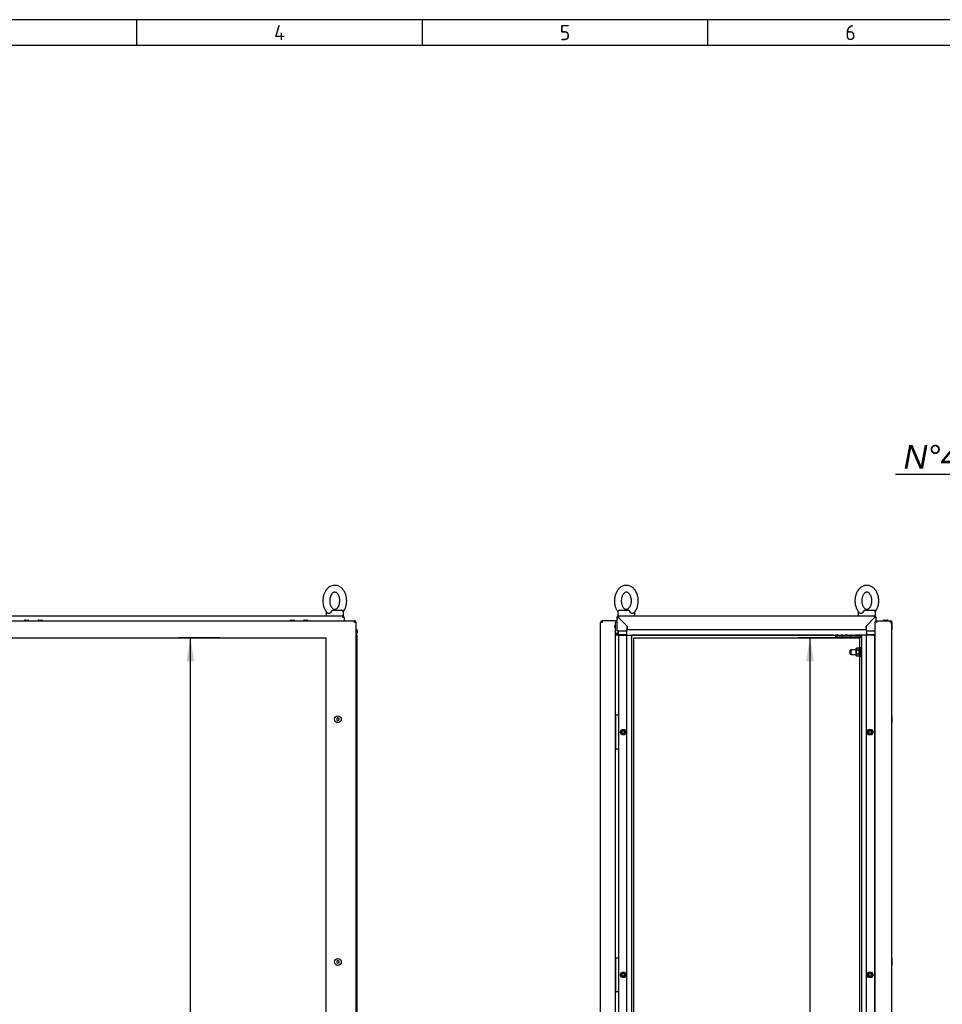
# Model space of a CAD drawing. Extents: x -12 to 412, y 11 to 308.
# Tile 5 of 11: x 96 to 203, y 173 to 288. Entities that reach past the tile are written whole.
import ezdxf
from ezdxf.lldxf.tags import DXFTag

# ---------------------------------------------------------------- set-up
doc = ezdxf.new("R2010")
doc.units = 0
doc.layers.get('0').update_dxf_attribs({"linetype": 'CONTINUOUS'})
for name, color, linetype in [('_TRANSLATION', 7, 'CONTINUOUS'), ('AE00100_03', 7, 'CONTINUOUS'), ('AE00198_03', 7, 'CONTINUOUS'), ('AE00217_25', 7, 'CONTINUOUS'), ('AE00219_00', 7, 'CONTINUOUS'), ('AE00219_03', 7, 'CONTINUOUS'), ('AE00224_00', 7, 'CONTINUOUS'), ('AE00368_00', 7, 'CONTINUOUS'), ('AE00500_10', 7, 'CONTINUOUS'), ('AE00715_01', 7, 'CONTINUOUS'), ('DEFAULT', 7, 'CONTINUOUS'), ('DV2__TRANSLATION', 7, 'CONTINUOUS'), ('DV6__TRANSLATION', 7, 'CONTINUOUS'), ('F0000000_08', 7, 'CONTINUOUS'), ('F0000000_96', 7, 'CONTINUOUS'), ('F0000000_98', 7, 'CONTINUOUS'), ('M0000000_06', 7, 'CONTINUOUS'), ('M0000000_29', 7, 'CONTINUOUS'), ('M0000000_44', 7, 'CONTINUOUS'), ('M0000000_48', 7, 'CONTINUOUS'), ('M0000000_52', 7, 'CONTINUOUS'), ('M0000000_55', 7, 'CONTINUOUS'), ('M0000000_59', 7, 'CONTINUOUS')]:
    doc.layers.add(name, color=color, linetype=linetype)
doc.styles.add('SEACAD_ARIAL', font='arial.ttf')
doc.styles.add('SEACAD_ARIALI', font='ariali.ttf')
tags = doc.linetypes.add('CENTER2', pattern=[28.575, 19.05, -3.175, 3.175, -3.175]).pattern_tags.tags
tags[10:11] = [DXFTag(74, 4), DXFTag(75, 0), DXFTag(340, '0'), DXFTag(46, 0.0), DXFTag(50, 0.0), DXFTag(44, 0.0), DXFTag(45, 0.0)]
tags[8:9] = [DXFTag(74, 4), DXFTag(75, 0), DXFTag(340, '0'), DXFTag(46, 0.0), DXFTag(50, 0.0), DXFTag(44, 0.0), DXFTag(45, 0.0)]
tags[6:7] = [DXFTag(74, 4), DXFTag(75, 0), DXFTag(340, '0'), DXFTag(46, 0.0), DXFTag(50, 0.0), DXFTag(44, 0.0), DXFTag(45, 0.0)]
tags[4:5] = [DXFTag(74, 4), DXFTag(75, 0), DXFTag(340, '0'), DXFTag(46, 0.0), DXFTag(50, 0.0), DXFTag(44, 0.0), DXFTag(45, 0.0)]
doc.dimstyles.new('ISO', dxfattribs={"dimtxt": 2.75, "dimasz": 2.75, "dimexe": 1.375, "dimexo": 1.375, "dimgap": 0.6875, "dimtad": 1, "dimdec": 1, "dimlfac": 15, "dimtxsty": 'SEACAD_ARIAL', "dimblk1": '_SE_FILLED', "dimblk2": '_SE_FILLED', "dimsah": 1, "dimcen": 1.375, "dimazin": 3, "dimtfac": 0.7, "dimtdec": 3, "dimtmove": 0, "dimatfit": 3})
doc.dimstyles.new('ISO_ALLIN', dxfattribs={"dimtxt": 2.75, "dimasz": 2.75, "dimexe": 1.375, "dimexo": 1.375, "dimgap": 0.6875, "dimtad": 1, "dimtih": 1, "dimtoh": 1, "dimdec": 1, "dimlfac": 15, "dimtxsty": 'SEACAD_ARIAL', "dimblk1": '_SE_FILLED', "dimblk2": '_SE_FILLED', "dimsah": 1, "dimcen": 1.375, "dimazin": 3, "dimtfac": 0.7, "dimtdec": 3, "dimtofl": 0, "dimtmove": 0, "dimatfit": 3, "dimtolj": 1})

# ---------------------------------------------------------------- blocks, each defined once
blk = doc.blocks.new('SE1')
at = {"layer": 'AE00100_03', "color": 7, "linetype": 'CONTINUOUS'}
blk.add_line((196.46, 217.5), (196.82, 217.5), dxfattribs=at)
for centre, start, end in [((196.46, 217.42), 90, 180), ((196.82, 217.42), 0, 90)]:
    blk.add_arc(centre, 0.0867, start, end, dxfattribs=at)
at = {"layer": 'AE00198_03', "color": 7, "linetype": 'CONTINUOUS'}
for p, q in [((165.14, 206.27), (165.11, 206.27)), ((165.11, 205.57), (165.14, 205.57)), ((165.14, 203.27), (165.11, 203.27)), ((165.11, 202.57), (165.14, 202.57)), ((165.14, 177.93), (165.11, 177.93)), ((165.11, 177.23), (165.14, 177.23)), ((165.14, 174.93), (165.11, 174.93)), ((165.11, 174.23), (165.14, 174.23))]:
    blk.add_line(p, q, dxfattribs=at)
at = {"layer": 'AE00217_25', "color": 7, "linetype": 'CONTINUOUS'}
for p, q in [((192.59, 214.02), (192.51, 213.97)), ((192.51, 213.53), (192.51, 213.97)), ((192.59, 213.48), (192.59, 214.02)), ((193.17, 214.02), (192.59, 214.02)), ((193.81, 214.02), (193.67, 214.02)), ((192.51, 213.53), (192.59, 213.48)), ((192.59, 213.48), (193.17, 213.48)), ((193.67, 213.48), (193.81, 213.48))]:
    blk.add_line(p, q, dxfattribs=at)
at = {"layer": 'AE00219_00', "color": 7, "linetype": 'CONTINUOUS'}
for p, q in [((190.88, 215.55), (190.84, 215.52)), ((190.84, 215.52), (191.64, 215.52)), ((190.84, 215.52), (190.84, 215.48)), ((190.84, 215.48), (191.64, 215.48)), ((191.04, 215.75), (191.04, 215.72)), ((191.44, 215.72), (191.44, 215.75)), ((191.64, 215.52), (191.6, 215.55)), ((191.64, 215.48), (191.64, 215.52)), ((192.54, 215.55), (192.51, 215.52)), ((192.51, 215.52), (193.31, 215.52)), ((192.51, 215.52), (192.51, 215.48)), ((192.51, 215.48), (193.31, 215.48)), ((192.71, 215.75), (192.71, 215.72)), ((193.11, 215.72), (193.11, 215.75)), ((193.31, 215.52), (193.27, 215.55)), ((193.31, 215.48), (193.31, 215.52))]:
    blk.add_line(p, q, dxfattribs=at)
at = {"layer": 'AE00219_03', "color": 7, "linetype": 'CONTINUOUS'}
for p, q in [((197.39, 217.15), (197.37, 217.15)), ((197.37, 216.35), (197.39, 216.35)), ((197.39, 216.35), (197.39, 217.15)), ((197.39, 206.32), (197.37, 206.32)), ((197.39, 205.52), (197.39, 206.32)), ((197.37, 205.52), (197.39, 205.52)), ((197.39, 177.98), (197.37, 177.98)), ((197.37, 177.18), (197.39, 177.18)), ((197.39, 177.18), (197.39, 177.98))]:
    blk.add_line(p, q, dxfattribs=at)
at = {"layer": 'AE00224_00', "color": 7, "linetype": 'CONTINUOUS'}
for p, q in [((193.24, 214.21), (193.17, 214.12)), ((193.17, 214.12), (193.17, 213.38)), ((193.51, 214.21), (193.24, 214.21)), ((193.51, 213.98), (193.24, 213.98)), ((193.57, 214.32), (193.51, 214.15)), ((193.51, 214.21), (193.51, 214.1)), ((193.51, 214.1), (193.51, 213.98)), ((193.51, 213.98), (193.51, 213.75)), ((193.57, 214.32), (193.57, 213.18)), ((193.67, 214.32), (193.57, 214.32)), ((193.67, 214.32), (193.67, 213.18)), ((193.17, 213.38), (193.24, 213.29)), ((193.51, 213.52), (193.24, 213.52)), ((193.51, 213.29), (193.24, 213.29)), ((193.51, 213.75), (193.51, 213.52)), ((193.51, 213.52), (193.51, 213.4)), ((193.51, 213.4), (193.51, 213.29)), ((193.51, 213.35), (193.57, 213.18)), ((193.57, 213.18), (193.67, 213.18))]:
    blk.add_line(p, q, dxfattribs=at)
for points, knots in [([(193.24, 214.21), (193.22, 214.17), (193.2, 214.14), (193.2, 214.09), (193.2, 214.08), (193.2, 214.06), (193.21, 214.05), (193.22, 214.02), (193.23, 214), (193.24, 213.98)], [0, 0, 0, 0, 0.5, 0.5, 0.625, 0.625, 0.75, 0.75, 1, 1, 1, 1]), ([(193.24, 213.98), (193.23, 213.94), (193.22, 213.91), (193.21, 213.85), (193.2, 213.83), (193.2, 213.79), (193.2, 213.77), (193.2, 213.71), (193.2, 213.67), (193.22, 213.59), (193.23, 213.56), (193.24, 213.52)], [0, 0, 0, 0, 0.25, 0.25, 0.375, 0.375, 0.5, 0.5, 0.75, 0.75, 1, 1, 1, 1]), ([(193.24, 213.52), (193.22, 213.48), (193.2, 213.44), (193.2, 213.39), (193.2, 213.38), (193.2, 213.36), (193.21, 213.35), (193.22, 213.33), (193.23, 213.31), (193.24, 213.29)], [0, 0, 0, 0, 0.5, 0.5, 0.625, 0.625, 0.75, 0.75, 1, 1, 1, 1])]:
    blk.add_open_spline(points, degree=3, knots=knots, dxfattribs=at)
at = {"layer": 'AE00368_00', "color": 7, "linetype": 'CONTINUOUS'}
for p, q in [((190.56, 215.75), (190.56, 215.72)), ((190.56, 215.72), (190.77, 215.72)), ((191.92, 215.72), (191.92, 215.75)), ((192.23, 215.75), (192.23, 215.72)), ((193.59, 215.72), (193.59, 215.75))]:
    blk.add_line(p, q, dxfattribs=at)
for centre, start, end in [((190.81, 215.76), 270, 343.3985), ((191.67, 215.76), 196.6015, 270), ((192.48, 215.76), 270, 343.3985), ((193.33, 215.76), 196.6015, 270)]:
    blk.add_arc(centre, 0.0467, start, end, dxfattribs=at)
at = {"layer": 'AE00500_10', "color": 7, "linetype": 'CONTINUOUS'}
for p, q in [((195.37, 206.23), (195.41, 206.23)), ((165.65, 204.42), (165.82, 204.73)), ((165.72, 204.42), (165.86, 204.67)), ((165.83, 204.73), (166.19, 204.73)), ((165.86, 204.67), (166.15, 204.67)), ((166.15, 204.67), (166.29, 204.42)), ((166.19, 204.73), (166.37, 204.42)), ((194.45, 204.42), (194.62, 204.73)), ((194.52, 204.42), (194.66, 204.67)), ((194.63, 204.73), (194.99, 204.73)), ((194.66, 204.67), (194.95, 204.67)), ((194.95, 204.67), (195.09, 204.42)), ((194.99, 204.73), (195.17, 204.42)), ((195.41, 205.6), (195.37, 205.6)), ((165.82, 204.11), (165.65, 204.42)), ((165.86, 204.17), (165.72, 204.42)), ((166.19, 204.1), (165.83, 204.1)), ((166.15, 204.17), (165.86, 204.17)), ((166.29, 204.42), (166.15, 204.17)), ((166.37, 204.42), (166.19, 204.11)), ((194.62, 204.11), (194.45, 204.42)), ((194.66, 204.17), (194.52, 204.42)), ((194.99, 204.1), (194.63, 204.1)), ((194.95, 204.17), (194.66, 204.17)), ((195.09, 204.42), (194.95, 204.17)), ((195.17, 204.42), (194.99, 204.11)), ((195.37, 203.23), (195.41, 203.23)), ((195.41, 202.6), (195.37, 202.6)), ((195.37, 177.9), (195.41, 177.9)), ((195.41, 177.27), (195.37, 177.27)), ((165.65, 176.09), (165.82, 176.4)), ((165.82, 175.77), (165.65, 176.08)), ((165.72, 176.08), (165.86, 176.33)), ((165.86, 175.83), (165.72, 176.08)), ((165.83, 176.4), (166.19, 176.4)), ((165.86, 176.33), (166.15, 176.33)), ((166.15, 176.33), (166.29, 176.08)), ((166.29, 176.08), (166.15, 175.83)), ((166.19, 176.4), (166.37, 176.09)), ((166.37, 176.08), (166.19, 175.77)), ((194.45, 176.09), (194.62, 176.4)), ((194.62, 175.77), (194.45, 176.08)), ((194.52, 176.08), (194.66, 176.33)), ((194.66, 175.83), (194.52, 176.08)), ((194.63, 176.4), (194.99, 176.4)), ((194.66, 176.33), (194.95, 176.33)), ((194.95, 176.33), (195.09, 176.08)), ((195.09, 176.08), (194.95, 175.83)), ((194.99, 176.4), (195.17, 176.09)), ((195.17, 176.08), (194.99, 175.77)), ((166.19, 175.77), (165.83, 175.77)), ((166.15, 175.83), (165.86, 175.83)), ((194.99, 175.77), (194.63, 175.77)), ((194.95, 175.83), (194.66, 175.83)), ((195.37, 174.9), (195.41, 174.9)), ((195.41, 174.27), (195.37, 174.27))]:
    blk.add_line(p, q, dxfattribs=at)
for centre in [(166.01, 204.42), (194.81, 204.42), (166.01, 176.08), (194.81, 176.08)]:
    blk.add_circle(centre, 0.164, dxfattribs=at)
for centre, radius, start, end in [((166.01, 204.42), 0.2, 75, 15), ((165.83, 204.73), 0.00333, 90, 150), ((166.19, 204.73), 0.00333, 30, 90), ((194.81, 204.42), 0.2, 75, 15), ((194.63, 204.73), 0.00333, 90, 150), ((194.99, 204.73), 0.00333, 30, 90), ((165.65, 204.42), 0.00333, 150, 210), ((165.83, 204.11), 0.00333, 210, 270), ((166.19, 204.11), 0.00333, 270, 330), ((166.36, 204.42), 0.00333, 330, 30), ((194.45, 204.42), 0.00333, 150, 210), ((194.63, 204.11), 0.00333, 210, 270), ((194.99, 204.11), 0.00333, 270, 330), ((195.16, 204.42), 0.00333, 330, 30), ((165.65, 176.08), 0.00333, 150, 210), ((166.01, 176.08), 0.2, 75, 15), ((165.83, 176.39), 0.00333, 90, 150), ((166.19, 176.39), 0.00333, 30, 90), ((166.36, 176.08), 0.00333, 330, 30), ((194.45, 176.08), 0.00333, 150, 210), ((194.81, 176.08), 0.2, 75, 15), ((194.63, 176.39), 0.00333, 90, 150), ((194.99, 176.39), 0.00333, 30, 90), ((195.16, 176.08), 0.00333, 330, 30), ((165.83, 175.77), 0.00333, 210, 270), ((166.19, 175.77), 0.00333, 270, 330), ((194.63, 175.77), 0.00333, 210, 270), ((194.99, 175.77), 0.00333, 270, 330)]:
    blk.add_arc(centre, radius, start, end, dxfattribs=at)
at = {"layer": 'AE00715_01', "color": 7, "linetype": 'CONTINUOUS'}
for p, q in [((165.37, 218.45), (165.37, 217.98)), ((165.57, 218.65), (166.59, 218.65)), ((167.37, 217.98), (167.37, 218.45)), ((193.44, 218.45), (193.44, 217.98)), ((194.22, 218.65), (195.24, 218.65)), ((195.44, 217.98), (195.44, 218.45)), ((165.37, 217.98), (165.46, 217.98)), ((165.97, 217.98), (166.77, 217.98)), ((194.04, 217.98), (194.84, 217.98)), ((195.35, 217.98), (195.44, 217.98))]:
    blk.add_line(p, q, dxfattribs=at)
for centre, start, end in [((165.57, 218.45), 90, 180), ((167.17, 218.45), 0, 10.5208), ((193.64, 218.45), 169.4373, 180), ((195.24, 218.45), 0, 90)]:
    blk.add_arc(centre, 0.2, start, end, dxfattribs=at)
for points, knots in [([(166.37, 221.55), (166.33, 221.55), (166.25, 221.55), (166.09, 221.52), (165.93, 221.46), (165.78, 221.39), (165.63, 221.28), (165.5, 221.16), (165.38, 221.02), (165.27, 220.85), (165.17, 220.67), (165.1, 220.48), (165.04, 220.28), (165, 220.06), (164.98, 219.85), (164.98, 219.63), (165, 219.41), (165.04, 219.2), (165.11, 218.99), (165.19, 218.8), (165.28, 218.63), (165.35, 218.53), (165.38, 218.48)], [0, 0, 0, 0, 0.0298161, 0.0750294, 0.1202531, 0.165812, 0.211972, 0.2588841, 0.3065619, 0.354895, 0.4037001, 0.4527876, 0.5020055, 0.5512569, 0.6005257, 0.6498292, 0.6992021, 0.748673, 0.798279, 0.8480386, 0.8979321, 0.9385814, 0.9385814, 0.9385814, 0.9385814]), ([(166.37, 220.75), (166.38, 220.75), (166.42, 220.75), (166.48, 220.74), (166.55, 220.7), (166.63, 220.65), (166.7, 220.57), (166.77, 220.47), (166.84, 220.35), (166.89, 220.22), (166.93, 220.08), (166.96, 219.92), (166.97, 219.76), (166.96, 219.6), (166.94, 219.45), (166.9, 219.3), (166.85, 219.16), (166.79, 219.05), (166.72, 218.95), (166.64, 218.87), (166.57, 218.81), (166.49, 218.77), (166.42, 218.75), (166.35, 218.75), (166.27, 218.76), (166.2, 218.8), (166.12, 218.85), (166.05, 218.92), (165.97, 219.02), (165.91, 219.14), (165.86, 219.27), (165.82, 219.42), (165.79, 219.57), (165.78, 219.73), (165.79, 219.89), (165.81, 220.05), (165.85, 220.19), (165.9, 220.33), (165.96, 220.45), (166.03, 220.55), (166.1, 220.63), (166.18, 220.69), (166.25, 220.73), (166.32, 220.75), (166.35, 220.75), (166.37, 220.75)], [0, 0, 0, 0, 0.011208, 0.038243, 0.062345, 0.085024, 0.109156, 0.132544, 0.155672, 0.178763, 0.201893, 0.225095, 0.248353, 0.271628, 0.294862, 0.318, 0.341007, 0.363877, 0.386658, 0.40946, 0.432501, 0.456238, 0.481495, 0.509651, 0.536938, 0.561143, 0.583874, 0.608062, 0.631473, 0.654606, 0.677697, 0.700824, 0.724022, 0.747278, 0.770554, 0.793792, 0.816935, 0.839948, 0.862824, 0.885607, 0.908405, 0.931427, 0.955118, 0.980279, 1, 1, 1, 1]), ([(167.2, 218.31), (167.23, 218.33), (167.29, 218.38), (167.39, 218.51), (167.5, 218.67), (167.59, 218.86), (167.66, 219.05), (167.71, 219.26), (167.75, 219.47), (167.77, 219.69), (167.76, 219.9), (167.74, 220.12), (167.69, 220.33), (167.63, 220.54), (167.55, 220.73), (167.45, 220.91), (167.33, 221.07), (167.19, 221.21), (167.05, 221.33), (166.89, 221.43), (166.72, 221.5), (166.56, 221.54), (166.44, 221.55), (166.38, 221.55), (166.37, 221.55)], [0, 0, 0, 0, 0.021224, 0.069015, 0.117438, 0.166302, 0.215424, 0.264655, 0.313915, 0.363193, 0.41251, 0.461901, 0.511396, 0.56103, 0.610818, 0.660729, 0.710628, 0.760314, 0.80952, 0.857982, 0.905532, 0.952162, 0.995149, 1, 1, 1, 1]), ([(194.44, 221.55), (194.4, 221.55), (194.31, 221.55), (194.16, 221.52), (194, 221.46), (193.85, 221.39), (193.7, 221.28), (193.56, 221.16), (193.44, 221.02), (193.33, 220.85), (193.24, 220.67), (193.16, 220.48), (193.11, 220.28), (193.07, 220.06), (193.05, 219.85), (193.05, 219.63), (193.07, 219.41), (193.11, 219.2), (193.17, 218.99), (193.25, 218.8), (193.35, 218.62), (193.47, 218.45), (193.56, 218.35), (193.61, 218.3), (193.61, 218.3)], [0, 0, 0, 0, 0.029812, 0.075019, 0.120236, 0.165788, 0.211942, 0.258847, 0.306518, 0.354844, 0.403642, 0.452723, 0.501933, 0.551178, 0.600439, 0.649736, 0.699102, 0.748566, 0.798164, 0.847917, 0.897803, 0.947702, 0.997422, 1, 1, 1, 1]), ([(194.44, 220.75), (194.45, 220.75), (194.48, 220.75), (194.54, 220.74), (194.62, 220.7), (194.69, 220.65), (194.77, 220.57), (194.84, 220.47), (194.91, 220.35), (194.96, 220.22), (195, 220.08), (195.02, 219.92), (195.03, 219.76), (195.03, 219.6), (195, 219.45), (194.96, 219.3), (194.91, 219.16), (194.85, 219.05), (194.78, 218.95), (194.71, 218.87), (194.63, 218.81), (194.56, 218.77), (194.49, 218.75), (194.41, 218.75), (194.34, 218.76), (194.27, 218.8), (194.19, 218.85), (194.11, 218.92), (194.04, 219.02), (193.98, 219.14), (193.92, 219.27), (193.88, 219.42), (193.86, 219.57), (193.85, 219.73), (193.85, 219.89), (193.88, 220.05), (193.91, 220.19), (193.96, 220.33), (194.02, 220.45), (194.09, 220.55), (194.17, 220.63), (194.24, 220.69), (194.32, 220.73), (194.38, 220.75), (194.42, 220.75), (194.44, 220.75)], [0, 0, 0, 0, 0.011208, 0.038243, 0.062345, 0.085024, 0.109156, 0.132544, 0.155672, 0.178763, 0.201893, 0.225095, 0.248353, 0.271628, 0.294862, 0.318, 0.341007, 0.363877, 0.386658, 0.40946, 0.432501, 0.456238, 0.481495, 0.509651, 0.536938, 0.561143, 0.583874, 0.608062, 0.631473, 0.654606, 0.677697, 0.700824, 0.724022, 0.747278, 0.770554, 0.793792, 0.816935, 0.839948, 0.862824, 0.885607, 0.908405, 0.931427, 0.955118, 0.980279, 1, 1, 1, 1]), ([(195.43, 218.48), (195.44, 218.49), (195.48, 218.55), (195.56, 218.67), (195.65, 218.86), (195.73, 219.05), (195.78, 219.26), (195.82, 219.47), (195.83, 219.69), (195.83, 219.9), (195.8, 220.12), (195.76, 220.33), (195.7, 220.54), (195.61, 220.73), (195.51, 220.91), (195.39, 221.07), (195.26, 221.21), (195.11, 221.33), (194.95, 221.43), (194.79, 221.5), (194.62, 221.54), (194.5, 221.55), (194.45, 221.55), (194.44, 221.55)], [0.0616899, 0.0616899, 0.0616899, 0.0616899, 0.0691647, 0.1175792, 0.1664362, 0.2155498, 0.2647733, 0.3140252, 0.3632953, 0.4126046, 0.4619874, 0.5114743, 0.5611007, 0.6108807, 0.6607836, 0.7106746, 0.7603522, 0.8095503, 0.858005, 0.9055472, 0.9521693, 0.9951498, 1, 1, 1, 1]), ([(166.59, 218.65), (166.6, 218.65), (166.61, 218.65), (166.63, 218.64), (166.64, 218.64), (166.65, 218.63), (166.66, 218.62), (166.68, 218.61), (166.69, 218.6), (166.71, 218.58), (166.71, 218.57), (166.73, 218.55), (166.74, 218.54), (166.76, 218.5), (166.78, 218.48), (166.79, 218.45)], [0, 0, 0, 0, 0.125, 0.125, 0.25, 0.25, 0.375, 0.375, 0.5, 0.5, 0.625, 0.625, 0.75, 0.75, 1, 1, 1, 1]), ([(167.21, 218.3), (167.2, 218.3), (167.19, 218.29), (167.17, 218.28), (167.16, 218.27), (167.14, 218.26), (167.13, 218.26), (167.1, 218.25), (167.09, 218.25), (167.07, 218.25), (167.06, 218.25), (167.03, 218.26), (167.02, 218.26), (166.99, 218.27), (166.98, 218.28), (166.95, 218.29), (166.94, 218.3), (166.9, 218.32), (166.87, 218.34), (166.84, 218.38), (166.83, 218.39), (166.81, 218.42), (166.8, 218.43), (166.79, 218.45)], [0.2562462, 0.2562462, 0.2562462, 0.2562462, 0.3125, 0.3125, 0.375, 0.375, 0.4375, 0.4375, 0.5, 0.5, 0.5625, 0.5625, 0.625, 0.625, 0.6875, 0.6875, 0.75, 0.75, 0.875, 0.875, 0.9375, 0.9375, 1, 1, 1, 1]), ([(194.02, 218.45), (194, 218.42), (193.98, 218.39), (193.94, 218.34), (193.92, 218.32), (193.88, 218.3), (193.86, 218.29), (193.84, 218.28), (193.82, 218.27), (193.8, 218.26), (193.78, 218.26), (193.76, 218.25), (193.75, 218.25), (193.72, 218.25), (193.71, 218.25), (193.68, 218.26), (193.67, 218.26), (193.65, 218.27), (193.64, 218.28), (193.62, 218.29), (193.62, 218.29), (193.61, 218.3)], [0, 0, 0, 0, 0.125, 0.125, 0.25, 0.25, 0.3125, 0.3125, 0.375, 0.375, 0.4375, 0.4375, 0.5, 0.5, 0.5625, 0.5625, 0.625, 0.625, 0.6875, 0.6875, 0.7433418, 0.7433418, 0.7433418, 0.7433418]), ([(194.02, 218.45), (194.03, 218.48), (194.05, 218.5), (194.07, 218.54), (194.08, 218.55), (194.1, 218.57), (194.11, 218.58), (194.12, 218.6), (194.13, 218.61), (194.15, 218.62), (194.16, 218.63), (194.18, 218.64), (194.18, 218.64), (194.2, 218.65), (194.21, 218.65), (194.22, 218.65)], [0, 0, 0, 0, 0.25, 0.25, 0.375, 0.375, 0.5, 0.5, 0.625, 0.625, 0.75, 0.75, 0.875, 0.875, 1, 1, 1, 1])]:
    blk.add_open_spline(points, degree=3, knots=knots, dxfattribs=at)
at = {"layer": 'DV2__TRANSLATION', "color": 7, "linetype": 'CENTER2'}
for p, q in [((167.24, 215.42), (193.57, 215.42)), ((167.24, 100.08), (167.24, 215.42)), ((193.57, 215.42), (193.57, 100.08))]:
    blk.add_line(p, q, dxfattribs=at)
at = {"layer": 'F0000000_08', "color": 7, "linetype": 'CONTINUOUS'}
for p, q in [((165.11, 206.37), (165.13, 206.4)), ((165.14, 202.45), (165.14, 206.38)), ((165.17, 206.42), (165.21, 206.42)), ((165.17, 206.42), (165.17, 206.42)), ((165.21, 206.42), (165.37, 206.42)), ((165.37, 206.42), (165.41, 206.42)), ((165.44, 206.38), (165.44, 202.45)), ((165.13, 202.43), (165.11, 202.46)), ((165.16, 202.42), (165.17, 202.42)), ((165.17, 202.42), (165.17, 202.42)), ((165.21, 202.42), (165.17, 202.42)), ((165.37, 202.42), (165.21, 202.42)), ((165.41, 202.42), (165.37, 202.42)), ((165.11, 178.04), (165.13, 178.07)), ((165.14, 174.12), (165.14, 178.05)), ((165.17, 178.08), (165.21, 178.08)), ((165.17, 178.08), (165.17, 178.08)), ((165.21, 178.08), (165.37, 178.08)), ((165.37, 178.08), (165.41, 178.08)), ((165.44, 178.05), (165.44, 174.12)), ((165.13, 174.1), (165.11, 174.13)), ((165.16, 174.08), (165.17, 174.08)), ((165.17, 174.08), (165.17, 174.08)), ((165.21, 174.08), (165.17, 174.08)), ((165.37, 174.08), (165.21, 174.08)), ((165.41, 174.08), (165.37, 174.08))]:
    blk.add_line(p, q, dxfattribs=at)
for centre, start, end in [((165.16, 206.38), 90, 143.1301), ((165.17, 206.38), 90, 180), ((165.41, 206.38), 0, 90), ((165.16, 202.45), 216.8699, 270), ((165.17, 202.45), 180, 270), ((165.41, 202.45), 270, 0), ((165.16, 178.05), 90, 143.1301), ((165.17, 178.05), 90, 180), ((165.41, 178.05), 0, 90), ((165.16, 174.12), 216.8699, 270), ((165.17, 174.12), 180, 270), ((165.41, 174.12), 270, 0)]:
    blk.add_arc(centre, 0.0333, start, end, dxfattribs=at)
at = {"layer": 'F0000000_96', "color": 7, "linetype": 'CONTINUOUS'}
for p, q in [((195.41, 217.32), (195.51, 217.32)), ((195.41, 98.18), (195.41, 217.32)), ((195.51, 217.32), (195.59, 217.23)), ((195.54, 217.42), (195.54, 217.28)), ((195.54, 217.42), (197.18, 217.42)), ((195.54, 217.28), (195.59, 217.23)), ((197.19, 217.42), (197.18, 217.42)), ((197.37, 217.31), (197.36, 217.3)), ((197.19, 217.23), (197.37, 217.23)), ((197.37, 98.27), (197.37, 217.23))]:
    blk.add_line(p, q, dxfattribs=at)
for centre, radius, start, end in [((186.91, 217.25), 10.27, 359.8886, 0.9299), ((197.19, 217.23), 0.187, 0, 90)]:
    blk.add_arc(centre, radius, start, end, dxfattribs=at)
at = {"layer": 'F0000000_98', "color": 7, "linetype": 'CONTINUOUS'}
for p, q in [((165.11, 217.42), (163.56, 217.42)), ((163.56, 217.42), (163.56, 217.42)), ((165.11, 217.42), (165.11, 217.23)), ((163.37, 98.27), (163.37, 217.23)), ((163.56, 217.23), (163.37, 217.23)), ((164.95, 216.75), (164.95, 216.75)), ((164.95, 216.75), (165.11, 216.75)), ((164.96, 216.75), (164.95, 216.75)), ((165.11, 216.75), (164.96, 216.75)), ((165.11, 216.75), (165.11, 217.23)), ((165.11, 98.75), (165.11, 216.75))]:
    blk.add_line(p, q, dxfattribs=at)
for centre, radius, start, end in [((163.56, 217.23), 0.187, 90, 180), ((175.16, 217.24), 11.6, 179.1297, 180.0518)]:
    blk.add_arc(centre, radius, start, end, dxfattribs=at)
at = {"layer": 'M0000000_06', "color": 7, "linetype": 'CONTINUOUS'}
for p, q in [((165.39, 216.25), (165.39, 215.82)), ((165.44, 215.82), (165.44, 216.25)), ((195.37, 216.25), (195.37, 215.82)), ((165.39, 215.82), (165.39, 215.75)), ((165.39, 215.82), (165.61, 215.82)), ((165.39, 215.75), (165.61, 215.75)), ((165.61, 215.82), (166.41, 215.82)), ((165.61, 215.75), (166.41, 215.75)), ((194.41, 215.82), (195.21, 215.82)), ((195.21, 215.75), (194.41, 215.75)), ((195.21, 215.82), (195.41, 215.82)), ((195.21, 215.75), (195.41, 215.75))]:
    blk.add_line(p, q, dxfattribs=at)
at = {"layer": 'M0000000_29', "color": 7, "linetype": 'CONTINUOUS'}
for p, q in [((165.35, 215.75), (165.11, 215.75)), ((165.39, 215.75), (165.35, 215.75)), ((165.44, 215.75), (165.44, 206.38)), ((166.41, 215.75), (166.49, 215.75)), ((166.41, 215.75), (166.41, 99.75)), ((166.49, 215.75), (166.76, 215.75)), ((166.76, 215.75), (167.01, 215.75)), ((167.01, 99.75), (167.01, 215.75)), ((193.81, 215.75), (193.81, 99.75)), ((194.05, 215.75), (193.81, 215.75)), ((194.32, 215.75), (194.05, 215.75)), ((194.32, 215.75), (194.41, 215.75)), ((194.41, 99.75), (194.41, 215.75)), ((195.37, 99.75), (195.37, 215.75)), ((165.44, 202.45), (165.44, 178.05)), ((165.44, 174.12), (165.44, 141.38))]:
    blk.add_line(p, q, dxfattribs=at)
at = {"layer": 'M0000000_44', "color": 7, "linetype": 'CONTINUOUS'}
for p, q in [((166.41, 216.27), (166.41, 216.35)), ((194.41, 216.35), (166.41, 216.35)), ((166.41, 216.27), (166.41, 216)), ((194.41, 216.27), (194.41, 216.35)), ((194.41, 216.27), (194.41, 216)), ((166.41, 216), (166.41, 215.75)), ((167.01, 215.75), (193.81, 215.75)), ((194.41, 216), (194.41, 215.75))]:
    blk.add_line(p, q, dxfattribs=at)
at = {"layer": 'M0000000_48', "color": 7, "linetype": 'CONTINUOUS'}
for p, q in [((190.56, 215.75), (167.02, 215.75)), ((167.02, 215.75), (167.02, 215.75)), ((191.04, 215.75), (190.86, 215.75)), ((191.62, 215.75), (191.44, 215.75)), ((192.23, 215.75), (191.92, 215.75)), ((192.71, 215.75), (192.52, 215.75)), ((193.29, 215.75), (193.11, 215.75)), ((193.79, 215.75), (193.59, 215.75)), ((193.79, 215.75), (193.79, 215.75))]:
    blk.add_line(p, q, dxfattribs=at)
at = {"layer": 'M0000000_52', "color": 7, "linetype": 'CONTINUOUS'}
for p, q in [((165.31, 215.92), (165.11, 215.92)), ((165.11, 215.84), (165.31, 215.84)), ((165.31, 215.83), (165.11, 215.83)), ((165.31, 215.84), (165.31, 215.92)), ((165.31, 215.83), (165.39, 215.83)), ((165.31, 215.75), (165.31, 215.83))]:
    blk.add_line(p, q, dxfattribs=at)
for radius, end in [(0.133, 308.6822), (0.213, 292.9934)]:
    blk.add_arc((165.31, 216.05), radius, 270, end, dxfattribs=at)
at = {"layer": 'M0000000_55', "color": 7, "linetype": 'CONTINUOUS'}
for p, q in [((165.27, 217.8), (165.27, 216.25)), ((165.46, 217.98), (165.97, 217.98)), ((165.46, 217.8), (166.47, 216.78)), ((166.47, 216.78), (165.46, 217.8)), ((165.46, 217.8), (165.46, 217.8)), ((166.78, 217.98), (194.03, 217.98)), ((194.34, 216.78), (195.35, 217.8)), ((195.35, 217.8), (194.34, 216.78)), ((194.85, 217.98), (195.35, 217.98)), ((195.35, 217.8), (195.35, 217.8)), ((195.54, 217.28), (195.54, 217.8)), ((165.46, 216.25), (165.27, 216.25)), ((165.46, 216.25), (166.41, 216.25)), ((166.47, 216.78), (166.47, 216.35)), ((166.47, 216.35), (166.47, 216.78)), ((194.34, 216.35), (194.34, 216.78)), ((194.34, 216.78), (194.34, 216.35)), ((194.41, 216.25), (195.35, 216.25)), ((195.41, 216.25), (195.35, 216.25))]:
    blk.add_line(p, q, dxfattribs=at)
for centre, radius, start, end in [((165.41, 217.81), 0.131, 178.2793, 186.0924), ((165.44, 228.61), 10.82, 269.1032, 270.0851), ((195.35, 217.8), 0.187, 4.2591, 90), ((195.36, 229.4), 11.6, 269.9482, 270.8703), ((195.31, 217.82), 0.229, 354.9689, 358.9547)]:
    blk.add_arc(centre, radius, start, end, dxfattribs=at)
for points, knots in [([(165.46, 217.98), (165.46, 217.98), (165.46, 217.98), (165.45, 217.98), (165.44, 217.98), (165.43, 217.98), (165.42, 217.98), (165.41, 217.98), (165.39, 217.97), (165.37, 217.96), (165.36, 217.95), (165.34, 217.94), (165.33, 217.93), (165.32, 217.92), (165.3, 217.9), (165.29, 217.88), (165.29, 217.87), (165.28, 217.85), (165.28, 217.84), (165.28, 217.83), (165.27, 217.82), (165.27, 217.82), (165.27, 217.81), (165.27, 217.81)], [0, 0, 0, 0, 0.0156294, 0.0312587, 0.0625152, 0.0937715, 0.1250279, 0.1875219, 0.2500159, 0.3125099, 0.3750038, 0.4374978, 0.4999918, 0.5624857, 0.6249797, 0.6874736, 0.7499676, 0.8124616, 0.843718, 0.8749744, 0.9062308, 0.9374872, 0.9478067, 0.9478067, 0.9478067, 0.9478067]), ([(165.46, 217.98), (165.46, 217.98), (165.46, 217.98), (165.46, 217.96), (165.46, 217.95), (165.46, 217.91), (165.46, 217.89), (165.46, 217.85), (165.46, 217.82), (165.46, 217.8)], [0, 0, 0, 0, 0.25, 0.25, 0.5, 0.5, 0.75, 0.75, 1, 1, 1, 1]), ([(195.35, 217.98), (195.35, 217.98), (195.35, 217.98), (195.35, 217.98), (195.35, 217.98), (195.35, 217.98), (195.35, 217.98), (195.35, 217.98), (195.35, 217.97), (195.35, 217.96), (195.35, 217.95), (195.35, 217.94), (195.35, 217.93), (195.35, 217.92), (195.35, 217.9), (195.35, 217.88), (195.35, 217.87), (195.35, 217.85), (195.35, 217.84), (195.35, 217.82), (195.35, 217.82), (195.35, 217.81), (195.35, 217.8), (195.35, 217.8), (195.35, 217.8)], [0, 0, 0, 0, 0.015632, 0.031264, 0.062522, 0.093779, 0.125036, 0.187528, 0.25002, 0.312514, 0.37501, 0.437506, 0.5, 0.562494, 0.62499, 0.687486, 0.74998, 0.812472, 0.874964, 0.906221, 0.937478, 0.968736, 0.984368, 1, 1, 1, 1])]:
    blk.add_open_spline(points, degree=3, knots=knots, dxfattribs=at)
at = {"layer": 'M0000000_59', "color": 7, "linetype": 'CONTINUOUS'}
for p, q in [((190.77, 215.72), (190.77, 215.55)), ((191.11, 215.72), (190.77, 215.72)), ((190.77, 215.55), (191.11, 215.55)), ((191.11, 215.72), (193.37, 215.72)), ((191.11, 215.55), (193.37, 215.55)), ((193.71, 215.72), (193.37, 215.72)), ((193.37, 215.55), (193.71, 215.55)), ((193.71, 215.55), (193.71, 215.72)), ((193.81, 215.72), (193.71, 215.72)), ((193.71, 215.55), (193.81, 215.55))]:
    blk.add_line(p, q, dxfattribs=at)
blk = doc.blocks.new('SE5')
at = {"layer": 'AE00100_03', "color": 7, "linetype": 'CONTINUOUS'}
for p, q in [((96.2, 217.5), (96.56, 217.5)), ((97.8, 217.5), (98.16, 217.5)), ((127.2, 217.5), (127.56, 217.5)), ((128.8, 217.5), (129.16, 217.5))]:
    blk.add_line(p, q, dxfattribs=at)
for centre, start, end in [((96.2, 217.42), 90, 180), ((96.56, 217.42), 0, 90), ((97.8, 217.42), 90, 180), ((98.16, 217.42), 0, 90), ((127.2, 217.42), 90, 180), ((127.56, 217.42), 0, 90), ((128.8, 217.42), 90, 180), ((129.16, 217.42), 0, 90)]:
    blk.add_arc(centre, 0.0867, start, end, dxfattribs=at)
at = {"layer": 'AE00219_03', "color": 7, "linetype": 'CONTINUOUS'}
for p, q in [((132.71, 206.07), (132.58, 205.99)), ((132.58, 205.99), (132.58, 205.84)), ((132.58, 205.84), (132.71, 205.76)), ((132.85, 205.99), (132.71, 206.07)), ((132.71, 205.76), (132.85, 205.84)), ((132.85, 205.84), (132.85, 205.99)), ((132.71, 177.74), (132.58, 177.66)), ((132.58, 177.66), (132.58, 177.51)), ((132.58, 177.51), (132.71, 177.43)), ((132.85, 177.66), (132.71, 177.74)), ((132.71, 177.43), (132.85, 177.51)), ((132.85, 177.51), (132.85, 177.66))]:
    blk.add_line(p, q, dxfattribs=at)
for centre in [(132.71, 205.92), (132.71, 177.58)]:
    blk.add_circle(centre, 0.4, dxfattribs=at)
at = {"layer": 'AE00715_01', "color": 7, "linetype": 'CONTINUOUS'}
for p, q in [((131.35, 218.45), (131.35, 217.98)), ((132.13, 218.65), (133.15, 218.65)), ((133.35, 217.98), (133.35, 218.45)), ((131.94, 217.98), (132.75, 217.98)), ((133.26, 217.98), (133.35, 217.98))]:
    blk.add_line(p, q, dxfattribs=at)
blk.add_arc((133.15, 218.45), 0.2, 0, 90, dxfattribs=at)
for points, knots in [([(132.35, 221.55), (132.28, 221.55), (132.13, 221.54), (131.87, 221.46), (131.62, 221.3), (131.39, 221.08), (131.21, 220.81), (131.07, 220.49), (130.98, 220.13), (130.95, 219.75), (130.98, 219.38), (131.06, 219.01), (131.21, 218.69), (131.37, 218.44), (131.48, 218.34), (131.52, 218.31)], [0, 0, 0, 0, 0.051155, 0.12884, 0.206723, 0.286322, 0.368198, 0.451867, 0.536467, 0.621367, 0.706539, 0.792133, 0.878316, 0.965074, 1, 1, 1, 1]), ([(132.35, 220.75), (132.37, 220.75), (132.42, 220.75), (132.52, 220.71), (132.65, 220.61), (132.78, 220.44), (132.87, 220.21), (132.93, 219.95), (132.94, 219.67), (132.9, 219.4), (132.82, 219.16), (132.71, 218.96), (132.58, 218.83), (132.45, 218.76), (132.34, 218.74), (132.22, 218.77), (132.09, 218.85), (131.96, 218.99), (131.85, 219.2), (131.78, 219.45), (131.75, 219.72), (131.77, 220), (131.83, 220.25), (131.94, 220.47), (132.06, 220.63), (132.19, 220.72), (132.28, 220.75), (132.33, 220.75), (132.35, 220.75)], [0, 0, 0, 0, 0.019258, 0.061394, 0.099902, 0.141134, 0.181305, 0.221357, 0.261507, 0.30164, 0.341458, 0.380828, 0.42004, 0.459856, 0.502645, 0.548363, 0.58758, 0.62531, 0.665613, 0.705679, 0.74579, 0.785955, 0.825929, 0.865471, 0.904665, 0.944071, 0.985261, 1, 1, 1, 1]), ([(133.32, 218.46), (133.38, 218.53), (133.5, 218.71), (133.63, 219.02), (133.72, 219.38), (133.75, 219.75), (133.72, 220.13), (133.63, 220.49), (133.48, 220.82), (133.28, 221.11), (133.03, 221.34), (132.75, 221.49), (132.51, 221.55), (132.38, 221.55), (132.35, 221.55)], [0.0542613, 0.0542613, 0.0542613, 0.0542613, 0.1248106, 0.2085062, 0.2931176, 0.3780234, 0.4632034, 0.5488085, 0.6350055, 0.7217698, 0.8082627, 0.893004, 0.9747743, 1, 1, 1, 1]), ([(131.93, 218.45), (131.91, 218.42), (131.89, 218.39), (131.85, 218.34), (131.82, 218.32), (131.78, 218.3), (131.77, 218.29), (131.74, 218.28), (131.73, 218.27), (131.7, 218.26), (131.69, 218.26), (131.66, 218.25), (131.65, 218.25), (131.63, 218.25), (131.62, 218.25), (131.59, 218.26), (131.58, 218.26), (131.56, 218.27), (131.55, 218.28), (131.53, 218.29), (131.52, 218.3), (131.51, 218.3)], [0, 0, 0, 0, 0.125, 0.125, 0.25, 0.25, 0.3125, 0.3125, 0.375, 0.375, 0.4375, 0.4375, 0.5, 0.5, 0.5625, 0.5625, 0.625, 0.625, 0.6875, 0.6875, 0.7486086, 0.7486086, 0.7486086, 0.7486086]), ([(131.93, 218.45), (131.94, 218.48), (131.95, 218.5), (131.98, 218.54), (131.99, 218.55), (132, 218.57), (132.01, 218.58), (132.03, 218.6), (132.04, 218.61), (132.06, 218.62), (132.07, 218.63), (132.08, 218.64), (132.09, 218.64), (132.11, 218.65), (132.12, 218.65), (132.13, 218.65)], [0, 0, 0, 0, 0.25, 0.25, 0.375, 0.375, 0.5, 0.5, 0.625, 0.625, 0.75, 0.75, 0.875, 0.875, 1, 1, 1, 1])]:
    blk.add_open_spline(points, degree=3, knots=knots, dxfattribs=at)
at = {"layer": 'DV6__TRANSLATION', "color": 7, "linetype": 'CENTER2'}
for p, q in [((31.98, 215.42), (131.31, 215.42)), ((131.31, 215.42), (131.31, 100.08))]:
    blk.add_line(p, q, dxfattribs=at)
at = {"layer": 'F0000000_96', "color": 7, "linetype": 'CONTINUOUS'}
for p, q in [((28.63, 217.42), (134.66, 217.42)), ((134.66, 217.42), (134.66, 217.42)), ((134.85, 217.23), (134.66, 217.23)), ((134.85, 98.27), (134.85, 217.23))]:
    blk.add_line(p, q, dxfattribs=at)
for centre, radius, start, end in [((134.66, 217.23), 0.187, 0, 90), ((124.39, 217.25), 10.27, 359.8886, 0.9299)]:
    blk.add_arc(centre, radius, start, end, dxfattribs=at)
at = {"layer": 'M0000000_29', "color": 7, "linetype": 'CONTINUOUS'}
for p in [(134.85, 215.75), (134.98, 99.75)]:
    blk.add_line(p, (134.98, 215.75), dxfattribs=at)
at = {"layer": 'M0000000_44', "color": 7, "linetype": 'CONTINUOUS'}
for p, q in [((134.89, 216.27), (134.89, 216)), ((134.9, 216), (134.9, 216.27)), ((134.98, 216.27), (134.98, 216))]:
    blk.add_line(p, q, dxfattribs=at)
for centre, radius, start, end in [((134.9, 216.27), 0.0833, 0, 126.8699), ((134.9, 216.27), 0.00333, 0, 180), ((134.73, 216), 0.247, 297.3522, 0), ((134.73, 216), 0.167, 312.8436, 0), ((134.73, 216), 0.167, 316.0545, 0)]:
    blk.add_arc(centre, radius, start, end, dxfattribs=at)
at = {"layer": 'M0000000_55', "color": 7, "linetype": 'CONTINUOUS'}
for p, q in [((31.35, 217.98), (131.94, 217.98)), ((132.75, 217.98), (133.26, 217.98)), ((133.26, 217.98), (133.26, 217.8)), ((133.45, 217.8), (133.45, 217.81)), ((133.45, 217.8), (133.45, 217.42))]:
    blk.add_line(p, q, dxfattribs=at)
for centre, radius, start, end in [((133.26, 217.8), 0.187, 3.2641, 90), ((133.28, 207.35), 10.44, 89.0833, 90.1028)]:
    blk.add_arc(centre, radius, start, end, dxfattribs=at)
blk = doc.blocks.new('DMBLK62')
at = {"layer": '_TRANSLATION', "linetype": 'CONTINUOUS'}
blk.add_hatch(color=7, dxfattribs=at).paths.add_polyline_path([(221.63, 243.09), (222.89, 245.57), (220.89, 243.63)])
at = {"layer": '_TRANSLATION', "color": 7, "linetype": 'CONTINUOUS'}
for p, q in [((222.89, 245.57), (214.74, 234.5)), ((214.74, 234.5), (197.78, 234.5))]:
    blk.add_line(p, q, dxfattribs=at)
at = {"layer": '_TRANSLATION', "color": 7, "linetype": 'CONTINUOUS', "style": 'SEACAD_ARIALI'}
blk.add_text('N°4 M12', height=2.75, dxfattribs=at).set_placement((198.74, 235.19))
blk = doc.blocks.new('_SE_FILLED')
at = {"color": 0}
blk.add_line((0, 0), (-1, 0), dxfattribs=at)
blk.add_solid([(0, 0), (-1, -0.1665), (-1, 0.1665), (0, 0)], dxfattribs=at)
blk = doc.blocks.new('DMBLK63')
at = {"layer": '_TRANSLATION', "linetype": 'CONTINUOUS'}
for points in [[(115.03, 212.67), (115.95, 212.67), (115.49, 215.42)], [(115.03, 102.83), (115.49, 100.08), (115.95, 102.83)]]:
    blk.add_hatch(color=7, dxfattribs=at).paths.add_polyline_path(points)
at = {"layer": '_TRANSLATION', "color": 7, "linetype": 'CONTINUOUS'}
for p, q in [((118.98, 215.42), (114.12, 215.42)), ((115.49, 215.42), (115.49, 100.08)), ((118.3, 100.08), (114.12, 100.08))]:
    blk.add_line(p, q, dxfattribs=at)
at = {"layer": '_TRANSLATION', "color": 7, "linetype": 'CONTINUOUS', "style": 'SEACAD_ARIALI'}
blk.add_text('1730', height=2.75, rotation=90, dxfattribs=at).set_placement((114.8, 153.47))
blk = doc.blocks.new('DMBLK65')
at = {"layer": '_TRANSLATION', "linetype": 'CONTINUOUS'}
for points in [[(187.35, 212.67), (188.26, 212.67), (187.8, 215.42)], [(187.35, 102.83), (187.8, 100.08), (188.26, 102.83)]]:
    blk.add_hatch(color=7, dxfattribs=at).paths.add_polyline_path(points)
at = {"layer": '_TRANSLATION', "color": 7, "linetype": 'CONTINUOUS'}
for p, q in [((192.2, 215.42), (186.43, 215.42)), ((187.8, 215.42), (187.8, 100.08)), ((192.2, 100.08), (186.43, 100.08))]:
    blk.add_line(p, q, dxfattribs=at)
at = {"layer": '_TRANSLATION', "color": 7, "linetype": 'CONTINUOUS', "style": 'SEACAD_ARIALI'}
blk.add_text('1730', height=2.75, rotation=90, dxfattribs=at).set_placement((187.12, 153.47))

msp = doc.modelspace()

# ---------------------------------------------------------------- linework, layer by layer
at = {"color": 7, "linetype": 'CONTINUOUS'}
for p, q in [((412.092, 287.5885), (6.2345, 287.5885)), ((109.2132, 287.5885), (109.2132, 284.5597)), ((142.5299, 287.5885), (142.5299, 284.5597)), ((175.8466, 287.5885), (175.8466, 284.5597))]:
    msp.add_line(p, q, dxfattribs=at)
at = {"layer": 'DEFAULT', "color": 7, "linetype": 'CONTINUOUS'}
msp.add_line((412.092, 284.5597), (6.2345, 284.5597), dxfattribs=at)

# ---------------------------------------------------------------- block references
at = {"layer": '_TRANSLATION'}
for name in ['SE5', 'SE1']:
    msp.add_blockref(name, (0, 0), dxfattribs=at)

# ---------------------------------------------------------------- texts
at = {"char_height": 1.766793, "width": 1.987652, "attachment_point": 8}
for s, insert in [('{\\fSolid Edge ANSI|b0||i0||c0|p34;\\C7;\\H1.766793;\\W1.;4}', (125.9017, 285.1957)), ('{\\fSolid Edge ANSI|b0||i0||c0|p34;\\C7;\\H1.766793;\\W1.;5}', (159.2184, 285.1957)), ('{\\fSolid Edge ANSI|b0||i0||c0|p34;\\C7;\\H1.766793;\\W1.;6}', (192.535, 285.1957))]:
    msp.add_mtext(s, dxfattribs=dict(at, insert=insert))

# ---------------------------------------------------------------- dimensions: what is measured, and where the dimension line sits
at = {"layer": '_TRANSLATION', "color": 7, "linetype": 'CONTINUOUS'}
dim = msp.add_radius_dim(center=(223.1308, 245.8954), mpoint=(222.8935, 245.5734), text='\\A1;N°4 M12{}', dimstyle='ISO_ALLIN', dxfattribs=at)
dim.commit()
dim.dimension.update_dxf_attribs({"geometry": 'DMBLK62', "text_midpoint": (197.7772, 234.5009), "dimtype": 164})
for base, p1, p2, picture, middle in [((115.4919, 215.4167), (131.3132, 215.4167), (131.3132, 100.0834), 'DMBLK63', (115.4919, 157.7501)), ((187.8041, 215.4167), (193.573, 215.4167), (193.573, 100.0834), 'DMBLK65', (187.8041, 157.7501))]:
    dim = msp.add_linear_dim(base=base, p1=p1, p2=p2, angle=270, text='\\A1;<>', dimstyle='ISO', dxfattribs=at)
    dim.commit()
    dim.dimension.update_dxf_attribs({"geometry": picture, "text_midpoint": middle, "dimtype": 161})

doc.saveas('drawing.dxf')
